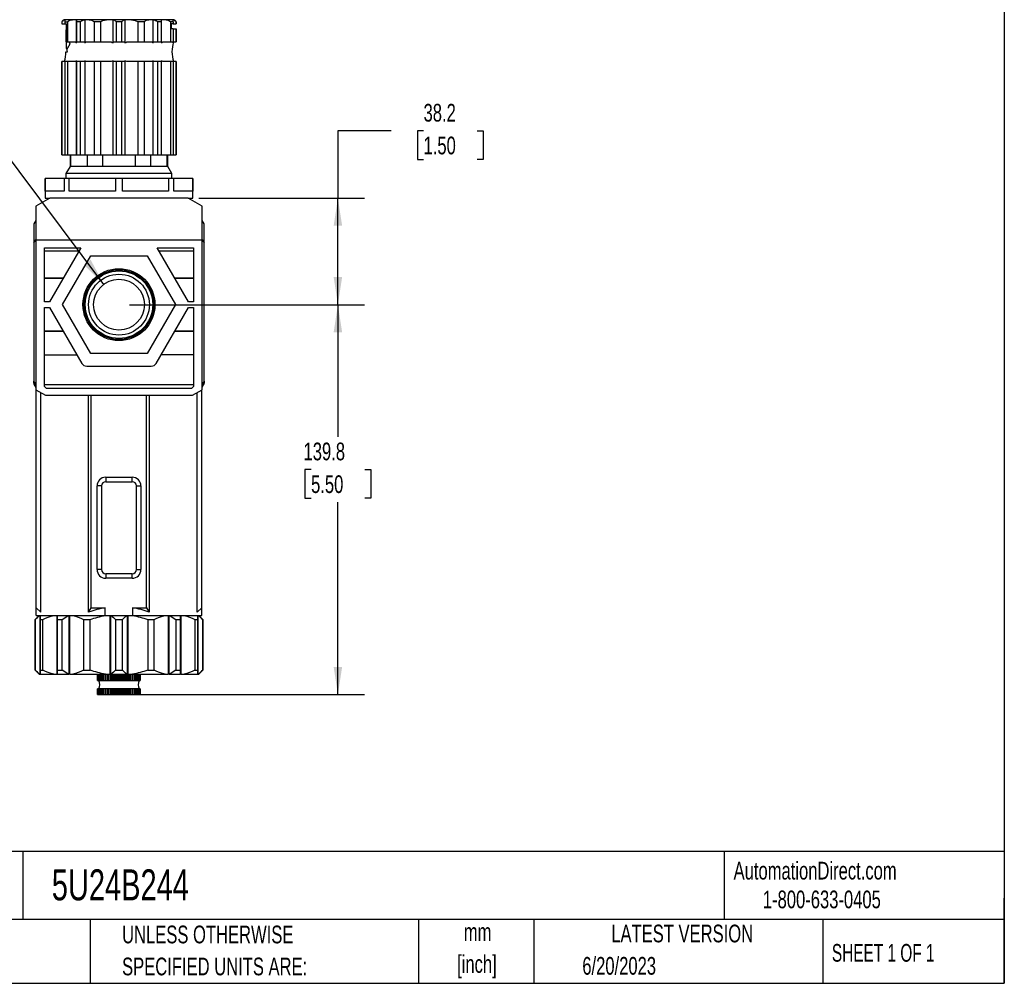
# Model space of a CAD drawing. Header units: millimetres. Extents: x 19 to 819, y 19 to 629.
# Tile 5 of 7: x 466 to 819, y 19 to 365. Entities that reach past the tile are written whole.
import ezdxf

# ---------------------------------------------------------------- set-up
doc = ezdxf.new("R2010")
doc.units = ezdxf.units.MM
doc.header["$LTSCALE"] = 3
doc.layers.add('DIMENSIONS', color=140, linetype='Continuous', lineweight=25)
doc.layers.add('TEXT', color=140, linetype='Continuous', lineweight=25)
doc.styles.add('SLDTEXTSTYLE0', font='TXT', dxfattribs={"width": 0.7})
doc.styles.add('SLDTEXTSTYLE1', font='TXT', dxfattribs={"width": 0.65})
doc.dimstyles.new('SLDDIMSTYLE0', dxfattribs={"dimtxt": 6.474023, "dimasz": 9.906, "dimexe": 0, "dimexo": 0.0625, "dimgap": 1.618506, "dimtad": 0, "dimtih": 1, "dimtoh": 1, "dimrnd": 1e-09, "dimzin": 12, "dimdsep": 46, "dimtxsty": 'SLDTEXTSTYLE0', "dimsah": 1, "dimcen": 0.09, "dimadec": 0, "dimazin": 3, "dimtfac": 1, "dimtofl": 0, "dimtmove": 0, "dimatfit": 3, "dimfxl": 0, "dimfrac": 2, "dimtolj": 1, "dimtzin": 12, "dimarcsym": 0})
doc.dimstyles.new('SLDDIMSTYLE2', dxfattribs={"dimtxt": 6.474023, "dimasz": 9.906, "dimexe": 0, "dimexo": 0.0625, "dimgap": 1.618506, "dimtad": 0, "dimtih": 1, "dimtoh": 1, "dimrnd": 1e-09, "dimzin": 12, "dimdsep": 46, "dimtxsty": 'SLDTEXTSTYLE0', "dimsah": 1, "dimcen": 0, "dimadec": 0, "dimazin": 3, "dimtfac": 1, "dimtofl": 0, "dimtmove": 0, "dimatfit": 3, "dimfxl": 0, "dimfrac": 2, "dimtolj": 1, "dimtzin": 12, "dimarcsym": 0})

# ---------------------------------------------------------------- blocks, each defined once
blk = doc.blocks.new('SW_NOTE_0')
at = {"layer": 'TEXT', "color": 0, "char_height": 6.35, "attachment_point": 2, "style": 'SLDTEXTSTYLE0'}
for s, insert in [('mm', (8.53, 8.19)), ('[inch]', (8.28, -3.28))]:
    blk.add_mtext(s, dxfattribs=dict(at, insert=insert))
blk = doc.blocks.new('SW_NOTE_0_1')
at = {"layer": 'TEXT', "color": 0, "char_height": 6.35, "attachment_point": 1, "style": 'SLDTEXTSTYLE0'}
for s, insert in [('UNLESS OTHERWISE', (0, 8.19)), ('SPECIFIED UNITS ARE:', (0, -3.28))]:
    blk.add_mtext(s, dxfattribs=dict(at, insert=insert))
blk = doc.blocks.new('_D_8')
at = {"layer": 'DIMENSIONS'}
for p, q in [((442.59, 341.42), (425.92, 341.42)), ((496.25, 269.72), (442.59, 341.42))]:
    blk.add_line(p, q, dxfattribs=at)
blk.add_solid([(496.25, 269.72), (491.54, 278.57), (489.1, 276.74)], dxfattribs=at)
at = {"layer": 'DIMENSIONS', "char_height": 6.35, "attachment_point": 1, "style": 'SLDTEXTSTYLE0'}
for s, insert in [('1/2" NPT PORT', (357.17, 349.6)), ('BOTH ENDS', (363.65, 339.31))]:
    blk.add_mtext(s, dxfattribs=dict(at, insert=insert))
blk = doc.blocks.new('_D_9')
at = {"layer": 'DIMENSIONS'}
for p, q in [((599.26, 324.8), (580.21, 324.8)), ((580.21, 324.8), (580.21, 300.63)), ((610.92, 324.8), (608.75, 324.8)), ((608.75, 324.8), (608.75, 314.51)), ((630.16, 324.8), (632.33, 324.8)), ((632.33, 324.8), (632.33, 314.51)), ((608.75, 314.51), (610.92, 314.51)), ((632.33, 314.51), (630.16, 314.51)), ((530.32, 300.63), (589.73, 300.63)), ((580.21, 262.43), (580.21, 300.63)), ((505.52, 262.43), (589.73, 262.43))]:
    blk.add_line(p, q, dxfattribs=at)
for points in [[(580.21, 300.63), (578.68, 290.73), (581.73, 290.73)], [(580.21, 262.43), (581.73, 272.34), (578.68, 272.34)]]:
    blk.add_solid(points, dxfattribs=at)
at = {"layer": 'DIMENSIONS', "char_height": 6.35, "attachment_point": 1, "style": 'SLDTEXTSTYLE0'}
for s, insert in [('38.2', (610.92, 334.44)), ('1.50', (610.92, 322.7))]:
    blk.add_mtext(s, dxfattribs=dict(at, insert=insert))
blk = doc.blocks.new('_D_10')
at = {"layer": 'DIMENSIONS'}
for p, q in [((505.52, 262.43), (589.73, 262.43)), ((580.21, 262.43), (580.21, 215.07)), ((570.59, 203.33), (568.41, 203.33)), ((568.41, 203.33), (568.41, 193.04)), ((589.83, 203.33), (592, 203.33)), ((592, 203.33), (592, 193.04)), ((568.41, 193.04), (570.59, 193.04)), ((580.21, 122.63), (580.21, 191.59)), ((592, 193.04), (589.83, 193.04)), ((507.49, 122.63), (589.73, 122.63))]:
    blk.add_line(p, q, dxfattribs=at)
for points in [[(580.21, 262.43), (578.68, 252.53), (581.73, 252.53)], [(580.21, 122.63), (581.73, 132.54), (578.68, 132.54)]]:
    blk.add_solid(points, dxfattribs=at)
at = {"layer": 'DIMENSIONS', "char_height": 6.35, "attachment_point": 1, "style": 'SLDTEXTSTYLE0'}
for s, insert in [('139.8', (567.89, 212.97)), ('5.50', (570.59, 201.23))]:
    blk.add_mtext(s, dxfattribs=dict(at, insert=insert))

msp = doc.modelspace()

# ---------------------------------------------------------------- linework, layer by layer
for p, q in [((481.206, 363.835), (481.206, 363.134)), ((481.232, 363.835), (481.232, 363.134)), ((482.333, 364.62), (482.333, 363.134)), ((482.338, 363.835), (482.338, 363.134)), ((483.281, 363.837), (483.281, 356.634)), ((486.536, 356.376), (486.536, 364.621)), ((486.538, 363.835), (486.538, 356.634)), ((487.955, 356.634), (487.955, 363.835)), ((489.51, 364.62), (489.51, 356.377)), ((492.764, 363.835), (492.764, 356.634)), ((495.036, 363.836), (495.036, 356.634)), ((499.636, 356.377), (499.636, 364.62)), ((500.738, 363.834), (500.738, 356.634)), ((502.738, 356.634), (502.738, 363.834)), ((503.836, 364.62), (503.836, 356.378)), ((508.432, 363.834), (508.432, 356.634)), ((510.701, 363.835), (510.701, 356.634)), ((513.949, 356.378), (513.949, 364.62)), ((515.505, 363.834), (515.505, 356.634)), ((516.917, 356.634), (516.917, 363.834)), ((520.158, 363.833), (520.158, 356.634)), ((521.093, 363.835), (521.093, 363.134)), ((522.182, 363.833), (522.182, 363.134)), ((522.206, 363.134), (522.206, 363.833)), ((481.206, 363.134), (481.232, 363.134)), ((481.232, 363.134), (482.333, 363.134)), ((482.333, 363.134), (482.338, 363.134)), ((482.338, 363.134), (482.896, 363.134)), ((482.806, 356.646), (482.806, 360.634)), ((482.896, 356.634), (482.896, 363.134)), ((482.896, 363.134), (482.896, 361.258)), ((521.093, 363.134), (520.581, 363.134)), ((520.581, 361.334), (520.581, 363.134)), ((521.093, 361.334), (520.581, 361.334)), ((521.093, 363.134), (522.182, 363.134)), ((521.093, 361.334), (521.093, 356.634)), ((521.093, 361.334), (522.182, 361.334)), ((522.206, 363.134), (522.182, 363.134)), ((522.182, 361.334), (522.182, 356.634)), ((522.206, 361.334), (522.182, 361.334)), ((522.206, 356.634), (522.206, 361.334)), ((482.806, 356.646), (482.806, 354.334)), ((482.896, 356.646), (482.806, 356.646)), ((482.896, 356.634), (483.281, 356.634)), ((483.281, 356.634), (486.063, 356.634)), ((486.537, 356.634), (486.538, 356.634)), ((486.538, 356.634), (487.955, 356.634)), ((487.955, 356.634), (489.378, 356.634)), ((489.981, 356.634), (492.764, 356.634)), ((492.764, 356.634), (495.036, 356.634)), ((495.036, 356.634), (498.968, 356.634)), ((499.729, 356.634), (500.738, 356.634)), ((500.738, 356.634), (502.738, 356.634)), ((502.738, 356.634), (503.743, 356.634)), ((504.499, 356.634), (508.432, 356.634)), ((508.432, 356.634), (510.701, 356.634)), ((510.701, 356.634), (513.479, 356.634)), ((514.08, 356.634), (515.505, 356.634)), ((515.505, 356.634), (516.917, 356.634)), ((517.38, 356.634), (520.158, 356.634)), ((520.158, 356.634), (521.093, 356.634)), ((521.174, 356.634), (522.182, 356.634)), ((522.182, 356.634), (522.206, 356.634)), ((482.706, 353.134), (483.199, 353.134)), ((482.806, 354.334), (483.301, 354.334)), ((481.206, 349.634), (481.206, 316.134)), ((481.232, 349.634), (481.206, 349.634)), ((481.232, 316.134), (481.232, 349.634)), ((482.239, 349.634), (481.232, 349.634)), ((482.333, 349.892), (482.333, 316.134)), ((482.338, 349.634), (482.334, 349.634)), ((482.338, 349.634), (482.338, 316.134)), ((483.281, 349.634), (482.338, 349.634)), ((483.281, 349.634), (483.281, 316.134)), ((486.063, 349.634), (483.281, 349.634)), ((486.536, 316.134), (486.536, 349.893)), ((486.538, 349.634), (486.537, 349.634)), ((486.538, 349.634), (486.538, 316.134)), ((487.955, 349.634), (486.538, 349.634)), ((487.955, 316.134), (487.955, 349.634)), ((489.378, 349.634), (487.955, 349.634)), ((489.51, 349.892), (489.51, 316.134)), ((492.764, 349.634), (489.981, 349.634)), ((492.764, 349.634), (492.764, 316.134)), ((495.036, 349.634), (492.764, 349.634)), ((495.036, 349.634), (495.036, 316.134)), ((498.968, 349.634), (495.036, 349.634)), ((499.636, 316.134), (499.636, 349.892)), ((500.738, 349.634), (499.729, 349.634)), ((500.738, 349.634), (500.738, 316.134)), ((502.738, 349.634), (500.738, 349.634)), ((502.738, 316.134), (502.738, 349.634)), ((503.743, 349.634), (502.738, 349.634)), ((503.836, 349.891), (503.836, 316.134)), ((508.432, 349.634), (504.499, 349.634)), ((508.432, 349.634), (508.432, 316.134)), ((510.701, 349.634), (508.432, 349.634)), ((510.701, 349.634), (510.701, 316.134)), ((513.479, 349.634), (510.701, 349.634)), ((513.949, 316.134), (513.949, 349.891)), ((515.505, 349.634), (514.08, 349.634)), ((515.505, 349.634), (515.505, 316.134)), ((516.917, 349.634), (515.505, 349.634)), ((516.917, 316.134), (516.917, 349.634)), ((520.158, 349.634), (517.38, 349.634)), ((520.158, 349.634), (520.158, 316.134)), ((521.093, 349.634), (520.158, 349.634)), ((521.093, 349.634), (521.093, 316.134)), ((522.182, 349.634), (521.174, 349.634)), ((522.182, 349.634), (522.182, 316.134)), ((522.206, 349.634), (522.182, 349.634)), ((522.206, 316.134), (522.206, 349.634)), ((481.206, 316.134), (481.232, 316.134)), ((481.232, 316.134), (482.333, 316.134)), ((482.333, 316.134), (482.338, 316.134)), ((482.338, 316.134), (483.281, 316.134)), ((483.281, 316.134), (486.536, 316.134)), ((484.206, 316.134), (484.206, 312.034)), ((484.501, 312.034), (484.501, 316.134)), ((486.536, 316.134), (486.538, 316.134)), ((486.538, 316.134), (487.955, 316.134)), ((487.955, 316.134), (489.51, 316.134)), ((489.51, 316.134), (492.764, 316.134)), ((490.332, 316.134), (490.332, 312.034)), ((492.764, 316.134), (495.036, 316.134)), ((495.036, 316.134), (499.636, 316.134)), ((495.875, 312.034), (495.875, 316.134)), ((499.636, 316.134), (500.738, 316.134)), ((500.738, 316.134), (502.738, 316.134)), ((502.738, 316.134), (503.836, 316.134)), ((503.836, 316.134), (508.432, 316.134)), ((507.537, 316.134), (507.537, 312.034)), ((508.432, 316.134), (510.701, 316.134)), ((510.701, 316.134), (513.949, 316.134)), ((513.08, 312.034), (513.08, 316.134)), ((513.949, 316.134), (515.505, 316.134)), ((515.505, 316.134), (516.917, 316.134)), ((516.917, 316.134), (520.158, 316.134)), ((518.911, 316.134), (518.911, 312.034)), ((519.206, 312.034), (519.206, 316.134)), ((520.158, 316.134), (521.093, 316.134)), ((521.093, 316.134), (522.182, 316.134)), ((522.182, 316.134), (522.206, 316.134)), ((484.206, 312.034), (482.706, 309.436)), ((484.501, 312.034), (484.206, 312.034)), ((490.332, 312.034), (484.501, 312.034)), ((495.875, 312.034), (490.332, 312.034)), ((507.537, 312.034), (495.875, 312.034)), ((513.08, 312.034), (507.537, 312.034)), ((518.911, 312.034), (513.08, 312.034)), ((519.206, 312.034), (518.911, 312.034)), ((520.706, 309.436), (519.206, 312.034)), ((475.206, 307.634), (475.206, 300.634)), ((475.237, 307.634), (475.206, 307.634)), ((475.237, 303.134), (475.237, 307.634)), ((482.083, 307.634), (475.237, 307.634)), ((482.083, 307.634), (482.083, 303.134)), ((483.896, 307.634), (482.083, 307.634)), ((482.706, 309.436), (482.706, 307.634)), ((501.706, 309.436), (482.706, 309.436)), ((483.896, 303.134), (483.896, 307.634)), ((500.424, 307.634), (483.896, 307.634)), ((500.424, 307.634), (500.424, 303.134)), ((502.988, 307.634), (500.424, 307.634)), ((520.706, 309.436), (501.706, 309.436)), ((502.988, 303.134), (502.988, 307.634)), ((519.516, 307.634), (502.988, 307.634)), ((519.516, 307.634), (519.516, 303.134)), ((521.329, 307.634), (519.516, 307.634)), ((520.706, 307.634), (520.706, 309.436)), ((521.329, 303.134), (521.329, 307.634)), ((528.175, 307.634), (521.329, 307.634)), ((528.175, 307.634), (528.175, 303.134)), ((528.206, 307.634), (528.175, 307.634)), ((528.206, 300.634), (528.206, 307.634)), ((476.906, 300.634), (471.906, 297.747)), ((475.206, 300.634), (476.906, 300.634)), ((482.083, 303.134), (475.237, 303.134)), ((526.506, 300.634), (476.906, 300.634)), ((500.424, 303.134), (483.896, 303.134)), ((519.516, 303.134), (502.988, 303.134)), ((528.175, 303.134), (521.329, 303.134)), ((526.506, 300.634), (528.206, 300.634)), ((531.506, 297.747), (526.506, 300.634)), ((471.906, 297.747), (471.906, 285.634)), ((531.506, 285.634), (531.506, 297.747)), ((471.906, 292.595), (471.206, 291.383)), ((471.206, 291.383), (471.206, 284.596)), ((532.206, 291.383), (531.506, 292.595)), ((532.206, 284.596), (532.206, 291.383)), ((471.206, 284.596), (471.906, 285.634)), ((471.206, 284.596), (471.206, 234.974)), ((471.906, 285.634), (471.906, 233.975)), ((471.906, 285.634), (531.506, 285.634)), ((475.006, 263.434), (475.006, 282.834)), ((475.006, 282.834), (488.023, 282.834)), ((488.023, 282.834), (476.822, 263.434)), ((515.389, 282.834), (528.406, 282.834)), ((526.59, 263.434), (515.389, 282.834)), ((528.406, 282.834), (528.406, 263.434)), ((531.506, 233.975), (531.506, 285.634)), ((531.506, 285.634), (532.206, 284.596)), ((532.206, 234.974), (532.206, 284.596)), ((487.344, 281.658), (475.006, 281.658)), ((481.441, 262.434), (491.573, 279.984)), ((491.573, 279.984), (511.838, 279.984)), ((511.838, 279.984), (521.971, 262.434)), ((528.406, 281.658), (516.068, 281.658)), ((475.006, 272.01), (481.773, 272.01)), ((475.006, 271.984), (481.758, 271.984)), ((521.638, 272.01), (528.406, 272.01)), ((521.653, 271.984), (528.406, 271.984)), ((476.822, 263.434), (475.006, 263.434)), ((475.006, 261.434), (476.822, 261.434)), ((475.006, 233.041), (475.006, 261.434)), ((476.822, 261.434), (488.398, 241.384)), ((491.573, 244.884), (481.441, 262.434)), ((521.971, 262.434), (511.838, 244.884)), ((515.014, 241.384), (526.59, 261.434)), ((528.406, 263.434), (526.59, 263.434)), ((526.59, 261.434), (528.406, 261.434)), ((528.406, 261.434), (528.406, 233.041)), ((481.758, 252.884), (475.006, 252.884)), ((481.773, 252.858), (475.006, 252.858)), ((528.406, 252.858), (521.638, 252.858)), ((528.406, 252.884), (521.653, 252.884)), ((475.006, 244.385), (486.666, 244.385)), ((511.838, 244.884), (491.573, 244.884)), ((528.406, 244.385), (516.746, 244.385)), ((490.13, 240.384), (513.282, 240.384)), ((471.906, 233.975), (471.206, 234.974)), ((471.206, 234.234), (471.206, 234.974)), ((471.206, 234.234), (471.206, 234.008)), ((471.724, 234.234), (471.206, 234.234)), ((471.233, 233.908), (471.906, 232.742)), ((471.906, 233.975), (471.906, 231.934)), ((475.006, 233.784), (528.406, 233.784)), ((475.006, 233.041), (475.713, 232.334)), ((527.699, 232.334), (528.406, 233.041)), ((532.206, 234.974), (531.506, 233.975)), ((531.506, 231.934), (531.506, 233.975)), ((531.506, 232.742), (532.179, 233.908)), ((531.688, 234.234), (532.206, 234.234)), ((532.206, 234.974), (532.206, 234.234)), ((532.206, 234.008), (532.206, 234.234)), ((471.906, 231.934), (475.37, 229.934)), ((472.006, 153.734), (472.006, 231.877)), ((473.636, 152.105), (473.636, 230.936)), ((475.37, 229.934), (528.042, 229.934)), ((527.699, 232.334), (475.713, 232.334)), ((490.84, 152.105), (490.84, 229.934)), ((491.781, 153.734), (491.781, 229.934)), ((511.631, 153.734), (511.631, 229.934)), ((512.572, 229.934), (512.572, 152.105)), ((528.042, 229.934), (531.506, 231.934)), ((529.776, 152.105), (529.776, 230.936)), ((531.406, 153.734), (531.406, 231.877)), ((496.956, 200.554), (506.456, 200.554)), ((496.956, 200.554), (496.956, 198.934)), ((496.956, 198.934), (506.456, 198.934)), ((506.456, 198.934), (506.456, 200.554)), ((493.836, 167.434), (493.836, 197.434)), ((495.456, 197.434), (493.836, 197.434)), ((495.456, 197.434), (495.456, 167.434)), ((507.956, 197.434), (509.576, 197.434)), ((507.956, 167.434), (507.956, 197.434)), ((509.576, 197.434), (509.576, 167.434)), ((495.456, 167.434), (493.836, 167.434)), ((506.456, 165.934), (496.956, 165.934)), ((496.956, 165.934), (496.956, 164.314)), ((506.456, 164.314), (506.456, 165.934)), ((507.956, 167.434), (509.576, 167.434)), ((506.456, 164.314), (496.956, 164.314)), ((472.006, 150.934), (472.006, 153.734)), ((472.006, 153.734), (473.636, 152.105)), ((490.84, 152.105), (491.781, 153.734)), ((491.781, 153.734), (496.815, 153.734)), ((496.815, 150.934), (496.815, 153.734)), ((506.597, 153.734), (511.631, 153.734)), ((506.597, 153.734), (506.597, 150.934)), ((511.631, 153.734), (512.572, 152.105)), ((529.776, 152.105), (531.406, 153.734)), ((531.406, 150.934), (531.406, 153.734)), ((473.07, 150.934), (471.656, 149.52)), ((471.656, 149.52), (471.656, 131.348)), ((471.656, 149.52), (471.682, 149.52)), ((471.682, 131.348), (471.682, 149.52)), ((472.006, 150.934), (496.815, 150.934)), ((473.335, 150.934), (473.335, 129.934)), ((473.482, 149.52), (474.454, 149.52)), ((473.482, 149.52), (473.482, 131.348)), ((474.454, 131.348), (474.454, 149.52)), ((479.445, 150.934), (479.445, 129.934)), ((479.592, 149.52), (481.36, 149.52)), ((479.592, 149.52), (479.592, 131.348)), ((481.36, 131.348), (481.36, 149.52)), ((483.698, 150.934), (483.698, 129.934)), ((484.052, 129.934), (484.052, 150.934)), ((489.043, 149.52), (491.39, 149.52)), ((489.043, 149.52), (489.043, 131.348)), ((491.39, 131.348), (491.39, 149.52)), ((496.815, 150.934), (506.597, 150.934)), ((498.448, 150.934), (498.448, 129.934)), ((498.803, 129.934), (498.803, 150.934)), ((500.456, 149.52), (500.456, 131.348)), ((500.456, 149.52), (502.956, 149.52)), ((502.956, 131.348), (502.956, 149.52)), ((504.609, 150.934), (504.609, 129.934)), ((504.963, 129.934), (504.963, 150.934)), ((506.597, 150.934), (531.406, 150.934)), ((512.021, 149.52), (514.369, 149.52)), ((512.021, 149.52), (512.021, 131.348)), ((514.369, 131.348), (514.369, 149.52)), ((519.36, 150.934), (519.36, 129.934)), ((519.714, 129.934), (519.714, 150.934)), ((522.052, 149.52), (523.82, 149.52)), ((522.052, 149.52), (522.052, 131.348)), ((523.82, 131.348), (523.82, 149.52)), ((523.967, 129.934), (523.967, 150.934)), ((528.957, 149.52), (528.957, 131.348)), ((528.957, 149.52), (529.93, 149.52)), ((529.93, 131.348), (529.93, 149.52)), ((530.077, 129.934), (530.077, 150.934)), ((531.756, 149.52), (530.342, 150.934)), ((531.73, 149.52), (531.73, 131.348)), ((531.73, 149.52), (531.756, 149.52)), ((531.756, 131.348), (531.756, 149.52)), ((471.656, 131.348), (473.07, 129.934)), ((471.656, 131.348), (471.682, 131.348)), ((473.482, 131.348), (474.454, 131.348)), ((479.592, 131.348), (481.36, 131.348)), ((489.043, 131.348), (491.39, 131.348)), ((500.456, 131.348), (502.956, 131.348)), ((512.021, 131.348), (514.369, 131.348)), ((522.052, 131.348), (523.82, 131.348)), ((528.957, 131.348), (529.93, 131.348)), ((530.342, 129.934), (531.756, 131.348)), ((531.73, 131.348), (531.756, 131.348)), ((473.07, 129.934), (473.205, 129.934)), ((473.205, 129.934), (473.335, 129.934)), ((473.482, 129.934), (473.335, 129.934)), ((473.482, 129.934), (478.327, 129.934)), ((478.327, 129.934), (479.445, 129.934)), ((479.592, 129.934), (479.445, 129.934)), ((479.592, 129.934), (483.513, 129.934)), ((483.513, 129.934), (483.698, 129.934)), ((484.052, 129.934), (483.698, 129.934)), ((484.052, 129.934), (485.17, 129.934)), ((485.17, 129.934), (496.867, 129.934)), ((494.066, 127.634), (494.066, 129.934)), ((494.066, 127.634), (494.067, 127.634)), ((494.067, 127.634), (494.067, 129.934)), ((494.067, 127.634), (494.148, 127.634)), ((494.148, 127.634), (494.148, 129.934)), ((494.148, 127.634), (494.152, 127.634)), ((494.152, 127.634), (494.152, 129.934)), ((494.152, 127.634), (494.314, 127.634)), ((494.314, 127.634), (494.314, 129.934)), ((494.314, 127.634), (494.319, 127.634)), ((494.319, 127.634), (494.319, 129.934)), ((494.319, 127.634), (494.56, 127.634)), ((494.56, 127.634), (494.56, 129.934)), ((494.56, 127.634), (494.568, 127.634)), ((494.568, 127.634), (494.568, 129.934)), ((494.568, 127.634), (494.885, 127.634)), ((494.885, 127.634), (494.885, 129.934)), ((494.885, 127.634), (494.894, 127.634)), ((494.894, 127.634), (494.894, 129.934)), ((494.894, 127.634), (495.284, 127.634)), ((495.284, 127.634), (495.284, 129.934)), ((495.284, 127.634), (495.296, 127.634)), ((495.296, 127.634), (495.296, 129.934)), ((495.296, 127.634), (495.754, 127.634)), ((495.754, 127.634), (495.754, 129.934)), ((495.754, 127.634), (495.767, 127.634)), ((495.767, 127.634), (495.767, 129.934)), ((495.767, 127.634), (496.289, 127.634)), ((496.289, 127.634), (496.289, 129.934)), ((496.289, 127.634), (496.304, 127.634)), ((496.304, 127.634), (496.304, 129.934)), ((496.304, 127.634), (496.855, 127.634)), ((496.855, 127.634), (496.855, 129.934)), ((496.855, 127.634), (496.884, 127.634)), ((496.867, 129.934), (498.448, 129.934)), ((496.884, 127.634), (496.884, 129.934)), ((496.884, 127.634), (496.9, 127.634)), ((496.9, 127.634), (496.9, 129.934)), ((496.9, 127.634), (497.444, 127.634)), ((497.444, 127.634), (497.444, 129.934)), ((497.444, 127.634), (497.531, 127.634)), ((497.531, 127.634), (497.531, 129.934)), ((497.531, 127.634), (497.548, 127.634)), ((497.548, 127.634), (497.548, 129.934)), ((497.548, 127.634), (498.081, 127.634)), ((498.081, 127.634), (498.081, 129.934)), ((498.081, 127.634), (498.224, 127.634)), ((498.224, 127.634), (498.224, 129.934)), ((498.224, 127.634), (498.242, 127.634)), ((498.242, 127.634), (498.242, 129.934)), ((498.242, 127.634), (498.757, 127.634)), ((498.803, 129.934), (498.448, 129.934)), ((498.757, 127.634), (498.757, 129.934)), ((498.757, 127.634), (498.955, 127.634)), ((498.803, 129.934), (498.933, 129.934)), ((498.933, 129.934), (504.479, 129.934)), ((498.955, 127.634), (498.955, 129.934)), ((498.955, 127.634), (498.974, 127.634)), ((498.974, 127.634), (498.974, 129.934)), ((498.974, 127.634), (499.466, 127.634)), ((499.466, 127.634), (499.466, 129.934)), ((499.466, 127.634), (499.716, 127.634)), ((499.716, 127.634), (499.716, 129.934)), ((499.716, 127.634), (499.736, 127.634)), ((499.736, 127.634), (499.736, 129.934)), ((499.736, 127.634), (500.199, 127.634)), ((500.199, 127.634), (500.199, 129.934)), ((500.199, 127.634), (500.499, 127.634)), ((500.499, 127.634), (500.499, 129.934)), ((500.499, 127.634), (500.519, 127.634)), ((500.519, 127.634), (500.519, 129.934)), ((500.519, 127.634), (500.948, 127.634)), ((500.948, 127.634), (500.948, 129.934)), ((500.948, 127.634), (501.295, 127.634)), ((501.295, 127.634), (501.295, 129.934)), ((501.295, 127.634), (501.316, 127.634)), ((501.316, 127.634), (501.316, 129.934)), ((501.316, 127.634), (501.706, 127.634)), ((501.706, 127.634), (501.706, 129.934)), ((501.706, 127.634), (502.096, 127.634)), ((502.096, 127.634), (502.096, 129.934)), ((502.096, 127.634), (502.117, 127.634)), ((502.117, 127.634), (502.117, 129.934)), ((502.117, 127.634), (502.464, 127.634)), ((502.464, 127.634), (502.464, 129.934)), ((502.464, 127.634), (502.892, 127.634)), ((502.892, 127.634), (502.892, 129.934)), ((502.892, 127.634), (502.913, 127.634)), ((502.913, 127.634), (502.913, 129.934)), ((502.913, 127.634), (503.213, 127.634)), ((503.213, 127.634), (503.213, 129.934)), ((503.213, 127.634), (503.676, 127.634)), ((503.676, 127.634), (503.676, 129.934)), ((503.676, 127.634), (503.696, 127.634)), ((503.696, 127.634), (503.696, 129.934)), ((503.696, 127.634), (503.946, 127.634)), ((503.946, 127.634), (503.946, 129.934)), ((503.946, 127.634), (504.438, 127.634)), ((504.438, 127.634), (504.438, 129.934)), ((504.438, 127.634), (504.457, 127.634)), ((504.457, 127.634), (504.457, 129.934)), ((504.457, 127.634), (504.655, 127.634)), ((504.479, 129.934), (504.609, 129.934)), ((504.963, 129.934), (504.609, 129.934)), ((504.655, 127.634), (504.655, 129.934)), ((504.655, 127.634), (505.17, 127.634)), ((504.963, 129.934), (506.545, 129.934)), ((505.17, 127.634), (505.17, 129.934)), ((505.17, 127.634), (505.188, 127.634)), ((505.188, 127.634), (505.188, 129.934)), ((505.188, 127.634), (505.331, 127.634)), ((505.331, 127.634), (505.331, 129.934)), ((505.331, 127.634), (505.864, 127.634)), ((505.864, 127.634), (505.864, 129.934)), ((505.864, 127.634), (505.881, 127.634)), ((505.881, 127.634), (505.881, 129.934)), ((505.881, 127.634), (505.967, 127.634)), ((505.967, 127.634), (505.967, 129.934)), ((505.967, 127.634), (506.512, 127.634)), ((506.512, 127.634), (506.512, 129.934)), ((506.512, 127.634), (506.528, 127.634)), ((506.528, 127.634), (506.528, 129.934)), ((506.528, 127.634), (506.557, 127.634)), ((506.545, 129.934), (518.242, 129.934)), ((506.557, 127.634), (506.557, 129.934)), ((506.557, 127.634), (507.108, 127.634)), ((507.108, 127.634), (507.108, 129.934)), ((507.108, 127.634), (507.123, 127.634)), ((507.123, 127.634), (507.123, 129.934)), ((507.123, 127.634), (507.645, 127.634)), ((507.645, 127.634), (507.645, 129.934)), ((507.645, 127.634), (507.658, 127.634)), ((507.658, 127.634), (507.658, 129.934)), ((507.658, 127.634), (508.116, 127.634)), ((508.116, 127.634), (508.116, 129.934)), ((508.116, 127.634), (508.127, 127.634)), ((508.127, 127.634), (508.127, 129.934)), ((508.127, 127.634), (508.517, 127.634)), ((508.517, 127.634), (508.517, 129.934)), ((508.517, 127.634), (508.527, 127.634)), ((508.527, 127.634), (508.527, 129.934)), ((508.527, 127.634), (508.844, 127.634)), ((508.844, 127.634), (508.844, 129.934)), ((508.844, 127.634), (508.851, 127.634)), ((508.851, 127.634), (508.851, 129.934)), ((508.851, 127.634), (509.093, 127.634)), ((509.093, 127.634), (509.093, 129.934)), ((509.093, 127.634), (509.098, 127.634)), ((509.098, 127.634), (509.098, 129.934)), ((509.098, 127.634), (509.26, 127.634)), ((509.26, 127.634), (509.26, 129.934)), ((509.26, 127.634), (509.263, 127.634)), ((509.263, 127.634), (509.263, 129.934)), ((509.263, 127.634), (509.345, 127.634)), ((509.345, 129.934), (509.345, 127.634)), ((509.345, 127.634), (509.346, 127.634)), ((509.346, 129.934), (509.346, 127.634)), ((518.242, 129.934), (519.36, 129.934)), ((519.714, 129.934), (519.36, 129.934)), ((519.714, 129.934), (519.899, 129.934)), ((519.899, 129.934), (523.82, 129.934)), ((523.967, 129.934), (523.82, 129.934)), ((523.967, 129.934), (525.085, 129.934)), ((525.085, 129.934), (529.93, 129.934)), ((530.077, 129.934), (529.93, 129.934)), ((530.077, 129.934), (530.207, 129.934)), ((530.207, 129.934), (530.342, 129.934)), ((494.066, 122.634), (494.066, 124.634)), ((494.067, 124.634), (494.066, 124.634)), ((494.067, 122.634), (494.067, 124.634)), ((494.148, 124.634), (494.067, 124.634)), ((494.148, 122.634), (494.148, 124.634)), ((494.152, 124.634), (494.148, 124.634)), ((494.152, 122.634), (494.152, 124.634)), ((494.314, 124.634), (494.152, 124.634)), ((494.314, 122.634), (494.314, 124.634)), ((494.319, 124.634), (494.314, 124.634)), ((494.319, 122.634), (494.319, 124.634)), ((494.56, 124.634), (494.319, 124.634)), ((494.56, 122.634), (494.56, 124.634)), ((494.568, 124.634), (494.56, 124.634)), ((494.568, 122.634), (494.568, 124.634)), ((494.885, 124.634), (494.568, 124.634)), ((494.885, 122.634), (494.885, 124.634)), ((494.894, 124.634), (494.885, 124.634)), ((494.894, 122.634), (494.894, 124.634)), ((495.284, 124.634), (494.894, 124.634)), ((495.284, 122.634), (495.284, 124.634)), ((495.296, 124.634), (495.284, 124.634)), ((495.296, 122.634), (495.296, 124.634)), ((495.754, 124.634), (495.296, 124.634)), ((495.754, 122.634), (495.754, 124.634)), ((495.767, 124.634), (495.754, 124.634)), ((495.767, 122.634), (495.767, 124.634)), ((496.289, 124.634), (495.767, 124.634)), ((496.289, 122.634), (496.289, 124.634)), ((496.304, 124.634), (496.289, 124.634)), ((496.304, 122.634), (496.304, 124.634)), ((496.855, 124.634), (496.304, 124.634)), ((496.855, 122.634), (496.855, 124.634)), ((496.884, 124.634), (496.855, 124.634)), ((496.884, 122.634), (496.884, 124.634)), ((496.9, 124.634), (496.884, 124.634)), ((496.9, 122.634), (496.9, 124.634)), ((497.444, 124.634), (496.9, 124.634)), ((497.444, 122.634), (497.444, 124.634)), ((497.531, 124.634), (497.444, 124.634)), ((497.531, 122.634), (497.531, 124.634)), ((497.548, 124.634), (497.531, 124.634)), ((497.548, 122.634), (497.548, 124.634)), ((498.081, 124.634), (497.548, 124.634)), ((498.081, 122.634), (498.081, 124.634)), ((498.224, 124.634), (498.081, 124.634)), ((498.224, 122.634), (498.224, 124.634)), ((498.242, 124.634), (498.224, 124.634)), ((498.242, 122.634), (498.242, 124.634)), ((498.757, 124.634), (498.242, 124.634)), ((498.757, 122.634), (498.757, 124.634)), ((498.955, 124.634), (498.757, 124.634)), ((498.955, 122.634), (498.955, 124.634)), ((498.974, 124.634), (498.955, 124.634)), ((498.974, 122.634), (498.974, 124.634)), ((499.466, 124.634), (498.974, 124.634)), ((499.466, 122.634), (499.466, 124.634)), ((499.716, 124.634), (499.466, 124.634)), ((499.716, 122.634), (499.716, 124.634)), ((499.736, 124.634), (499.716, 124.634)), ((499.736, 122.634), (499.736, 124.634)), ((500.199, 124.634), (499.736, 124.634)), ((500.199, 122.634), (500.199, 124.634)), ((500.499, 124.634), (500.199, 124.634)), ((500.499, 122.634), (500.499, 124.634)), ((500.519, 124.634), (500.499, 124.634)), ((500.519, 122.634), (500.519, 124.634)), ((500.948, 124.634), (500.519, 124.634)), ((500.948, 122.634), (500.948, 124.634)), ((501.295, 124.634), (500.948, 124.634)), ((501.295, 122.634), (501.295, 124.634)), ((501.316, 124.634), (501.295, 124.634)), ((501.316, 122.634), (501.316, 124.634)), ((501.706, 124.634), (501.316, 124.634)), ((501.706, 122.634), (501.706, 124.634)), ((502.096, 124.634), (501.706, 124.634)), ((502.096, 122.634), (502.096, 124.634)), ((502.117, 124.634), (502.096, 124.634)), ((502.117, 124.634), (502.117, 122.634)), ((502.464, 124.634), (502.117, 124.634)), ((502.464, 124.634), (502.464, 122.634)), ((502.892, 124.634), (502.464, 124.634)), ((502.892, 124.634), (502.892, 122.634)), ((502.913, 124.634), (502.892, 124.634)), ((502.913, 124.634), (502.913, 122.634)), ((503.213, 124.634), (502.913, 124.634)), ((503.213, 124.634), (503.213, 122.634)), ((503.676, 124.634), (503.213, 124.634)), ((503.676, 124.634), (503.676, 122.634)), ((503.696, 124.634), (503.676, 124.634)), ((503.696, 124.634), (503.696, 122.634)), ((503.946, 124.634), (503.696, 124.634)), ((503.946, 124.634), (503.946, 122.634)), ((504.438, 124.634), (503.946, 124.634)), ((504.438, 124.634), (504.438, 122.634)), ((504.457, 124.634), (504.438, 124.634)), ((504.457, 124.634), (504.457, 122.634)), ((504.655, 124.634), (504.457, 124.634)), ((504.655, 124.634), (504.655, 122.634)), ((505.17, 124.634), (504.655, 124.634)), ((505.17, 124.634), (505.17, 122.634)), ((505.188, 124.634), (505.17, 124.634)), ((505.188, 124.634), (505.188, 122.634)), ((505.331, 124.634), (505.188, 124.634)), ((505.331, 124.634), (505.331, 122.634)), ((505.864, 124.634), (505.331, 124.634)), ((505.864, 124.634), (505.864, 122.634)), ((505.881, 124.634), (505.864, 124.634)), ((505.881, 124.634), (505.881, 122.634)), ((505.967, 124.634), (505.881, 124.634)), ((505.967, 124.634), (505.967, 122.634)), ((506.512, 124.634), (505.967, 124.634)), ((506.512, 124.634), (506.512, 122.634)), ((506.528, 124.634), (506.512, 124.634)), ((506.528, 124.634), (506.528, 122.634)), ((506.557, 124.634), (506.528, 124.634)), ((506.557, 124.634), (506.557, 122.634)), ((507.108, 124.634), (506.557, 124.634)), ((507.108, 124.634), (507.108, 122.634)), ((507.123, 124.634), (507.108, 124.634)), ((507.123, 124.634), (507.123, 122.634)), ((507.645, 124.634), (507.123, 124.634)), ((507.645, 124.634), (507.645, 122.634)), ((507.658, 124.634), (507.645, 124.634)), ((507.658, 124.634), (507.658, 122.634)), ((508.116, 124.634), (507.658, 124.634)), ((508.116, 124.634), (508.116, 122.634)), ((508.127, 124.634), (508.116, 124.634)), ((508.127, 124.634), (508.127, 122.634)), ((508.517, 124.634), (508.127, 124.634)), ((508.517, 124.634), (508.517, 122.634)), ((508.527, 124.634), (508.517, 124.634)), ((508.527, 124.634), (508.527, 122.634)), ((508.844, 124.634), (508.527, 124.634)), ((508.844, 124.634), (508.844, 122.634)), ((508.851, 124.634), (508.844, 124.634)), ((508.851, 124.634), (508.851, 122.634)), ((509.093, 124.634), (508.851, 124.634)), ((509.093, 124.634), (509.093, 122.634)), ((509.098, 124.634), (509.093, 124.634)), ((509.098, 124.634), (509.098, 122.634)), ((509.26, 124.634), (509.098, 124.634)), ((509.26, 124.634), (509.26, 122.634)), ((509.263, 124.634), (509.26, 124.634)), ((509.263, 124.634), (509.263, 122.634)), ((509.345, 124.634), (509.263, 124.634)), ((509.345, 124.634), (509.345, 122.634)), ((509.346, 124.634), (509.345, 124.634)), ((509.346, 124.634), (509.346, 122.634)), ((494.066, 122.634), (494.067, 122.634)), ((494.067, 122.634), (494.148, 122.634)), ((494.148, 122.634), (494.152, 122.634)), ((494.152, 122.634), (494.314, 122.634)), ((494.314, 122.634), (494.319, 122.634)), ((494.319, 122.634), (494.56, 122.634)), ((494.56, 122.634), (494.568, 122.634)), ((494.568, 122.634), (494.885, 122.634)), ((494.885, 122.634), (494.894, 122.634)), ((494.894, 122.634), (495.284, 122.634)), ((495.284, 122.634), (495.296, 122.634)), ((495.296, 122.634), (495.754, 122.634)), ((495.754, 122.634), (495.767, 122.634)), ((495.767, 122.634), (496.289, 122.634)), ((496.289, 122.634), (496.304, 122.634)), ((496.304, 122.634), (496.855, 122.634)), ((496.855, 122.634), (496.884, 122.634)), ((496.884, 122.634), (496.9, 122.634)), ((496.9, 122.634), (497.444, 122.634)), ((497.444, 122.634), (497.531, 122.634)), ((497.531, 122.634), (497.548, 122.634)), ((497.548, 122.634), (498.081, 122.634)), ((498.081, 122.634), (498.224, 122.634)), ((498.224, 122.634), (498.242, 122.634)), ((498.242, 122.634), (498.757, 122.634)), ((498.757, 122.634), (498.955, 122.634)), ((498.955, 122.634), (498.974, 122.634)), ((498.974, 122.634), (499.466, 122.634)), ((499.466, 122.634), (499.716, 122.634)), ((499.716, 122.634), (499.736, 122.634)), ((499.736, 122.634), (500.199, 122.634)), ((500.199, 122.634), (500.499, 122.634)), ((500.499, 122.634), (500.519, 122.634)), ((500.519, 122.634), (500.948, 122.634)), ((500.948, 122.634), (501.295, 122.634)), ((501.295, 122.634), (501.316, 122.634)), ((501.316, 122.634), (501.706, 122.634)), ((501.706, 122.634), (502.096, 122.634)), ((502.096, 122.634), (502.117, 122.634)), ((502.117, 122.634), (502.464, 122.634)), ((502.464, 122.634), (502.892, 122.634)), ((502.892, 122.634), (502.913, 122.634)), ((502.913, 122.634), (503.213, 122.634)), ((503.213, 122.634), (503.676, 122.634)), ((503.676, 122.634), (503.696, 122.634)), ((503.696, 122.634), (503.946, 122.634)), ((503.946, 122.634), (504.438, 122.634)), ((504.438, 122.634), (504.457, 122.634)), ((504.457, 122.634), (504.655, 122.634)), ((504.655, 122.634), (505.17, 122.634)), ((505.17, 122.634), (505.188, 122.634)), ((505.188, 122.634), (505.331, 122.634)), ((505.331, 122.634), (505.864, 122.634)), ((505.864, 122.634), (505.881, 122.634)), ((505.881, 122.634), (505.967, 122.634)), ((505.967, 122.634), (506.512, 122.634)), ((506.512, 122.634), (506.528, 122.634)), ((506.528, 122.634), (506.557, 122.634)), ((506.557, 122.634), (507.108, 122.634)), ((507.108, 122.634), (507.123, 122.634)), ((507.123, 122.634), (507.645, 122.634)), ((507.645, 122.634), (507.658, 122.634)), ((507.658, 122.634), (508.116, 122.634)), ((508.116, 122.634), (508.127, 122.634)), ((508.127, 122.634), (508.517, 122.634)), ((508.517, 122.634), (508.527, 122.634)), ((508.527, 122.634), (508.844, 122.634)), ((508.844, 122.634), (508.851, 122.634)), ((508.851, 122.634), (509.093, 122.634)), ((509.093, 122.634), (509.098, 122.634)), ((509.098, 122.634), (509.26, 122.634)), ((509.26, 122.634), (509.263, 122.634)), ((509.263, 122.634), (509.345, 122.634)), ((509.345, 122.634), (509.346, 122.634))]:
    msp.add_line(p, q)
at = {"flags": 128}
for points in [[(481.206, 363.835), (481.206, 363.835), (481.208, 363.835), (481.213, 363.835), (481.221, 363.835), (481.232, 363.835)], [(522.206, 363.833), (522.206, 363.833), (522.205, 363.833), (522.203, 363.833), (522.2, 363.833), (522.197, 363.833), (522.193, 363.833), (522.188, 363.833), (522.182, 363.833)], [(482.806, 360.634), (482.833, 360.976), (482.896, 361.258)]]:
    msp.add_lwpolyline(points, dxfattribs=at)
for radius in [12.9, 12.5, 12.1, 10.9, 9.103]:
    msp.add_circle((501.706, 262.434), radius)
for centre, radius, start, end in [((482.406, 363.334), 1.3, 90, 157.33385), ((521.006, 363.334), 1.3, 22.57344, 90), ((531.706, 353.134), 11, 161.447, 198.553), ((471.706, 353.134), 11, 341.447, 0), ((490.13, 242.384), 2, 210, 270), ((513.282, 242.384), 2, 270, 330), ((471.406, 234.008), 0.2, 180, 210), ((532.006, 234.008), 0.2, 330, 0), ((496.956, 197.434), 3.12, 90, 180), ((496.956, 197.434), 1.5, 90, 180), ((506.456, 197.434), 3.12, 0, 90), ((506.456, 197.434), 1.5, 0, 90), ((496.956, 167.434), 3.12, 180, 270), ((496.956, 167.434), 1.5, 180, 270), ((506.456, 167.434), 3.12, 270, 0), ((506.456, 167.434), 1.5, 270, 0), ((501.706, 124.034), 30.1, 99.35118, 111.16122), ((501.706, 124.034), 30.1, 68.83878, 80.64882), ((491.843, 126.134), 3.012, 330.13717, 29.86283), ((511.568, 126.134), 3.012, 150.13717, 209.86283)]:
    msp.add_arc(centre, radius, start, end)
for points, knots in [([(481.232, 363.835), (481.289, 363.965), (481.361, 364.073), (481.529, 364.261), (481.621, 364.337), (481.814, 364.462), (481.916, 364.51), (482.122, 364.582), (482.226, 364.607), (482.333, 364.62)], [0, 0, 0, 0, 0.25, 0.25, 0.5, 0.5, 0.75, 0.75, 1, 1, 1, 1]), ([(482.333, 364.62), (482.333, 364.614), (482.334, 364.604), (482.334, 364.568), (482.335, 364.541), (482.336, 364.453), (482.336, 364.394), (482.337, 364.249), (482.337, 364.192), (482.337, 364.045), (482.337, 363.958), (482.338, 363.835)], [0, 0, 0, 0, 0.25, 0.25, 0.5, 0.5, 0.75, 0.75, 0.875, 0.875, 1, 1, 1, 1]), ([(521.006, 364.634), (520.981, 364.634), (520.929, 364.634), (520.507, 364.634), (519.809, 364.634), (518.803, 364.634), (517.498, 364.634), (515.918, 364.634), (514.1, 364.634), (512.087, 364.634), (509.943, 364.634), (507.722, 364.634), (505.479, 364.634), (503.224, 364.634), (500.947, 364.634), (498.641, 364.634), (496.31, 364.634), (494.008, 364.634), (491.789, 364.634), (489.724, 364.634), (487.859, 364.634), (486.238, 364.634), (484.896, 364.634), (483.847, 364.634), (483.084, 364.634), (482.612, 364.634), (482.395, 364.634), (482.428, 364.634), (482.437, 364.634)], [0, 0, 0, 0, 0.0371437, 0.0753236, 0.1144761, 0.1550804, 0.196117, 0.2374999, 0.2788754, 0.3199119, 0.3605238, 0.3996687, 0.4378505, 0.4749999, 0.5121417, 0.5503235, 0.589476, 0.6300803, 0.6711169, 0.7124998, 0.7538753, 0.7949118, 0.8355237, 0.8746686, 0.9128504, 0.9499998, 0.9871416, 1, 1, 1, 1]), ([(486.536, 364.621), (486.258, 364.614), (485.979, 364.604), (485.423, 364.568), (485.145, 364.541), (484.591, 364.454), (484.315, 364.394), (483.91, 364.25), (483.776, 364.192), (483.517, 364.046), (483.393, 363.959), (483.281, 363.837)], [0, 0, 0, 0, 0.25, 0.25, 0.5, 0.5, 0.75, 0.75, 0.875, 0.875, 1, 1, 1, 1]), ([(486.536, 364.621), (486.537, 364.593), (486.537, 364.526), (486.538, 364.339), (486.538, 364.262), (486.538, 364.075), (486.538, 363.964), (486.538, 363.835)], [0, 0, 0, 0, 0.5, 0.5, 0.75, 0.75, 1, 1, 1, 1]), ([(487.955, 363.835), (488.035, 363.964), (488.138, 364.073), (488.374, 364.261), (488.504, 364.337), (488.776, 364.461), (488.921, 364.51), (489.212, 364.582), (489.36, 364.607), (489.51, 364.62)], [0, 0, 0, 0, 0.25, 0.25, 0.5, 0.5, 0.75, 0.75, 1, 1, 1, 1]), ([(492.764, 363.835), (492.653, 363.958), (492.527, 364.045), (492.267, 364.193), (492.133, 364.25), (491.729, 364.394), (491.454, 364.453), (490.902, 364.541), (490.623, 364.568), (490.067, 364.604), (489.789, 364.614), (489.51, 364.62)], [0, 0, 0, 0, 0.125, 0.125, 0.25, 0.25, 0.5, 0.5, 0.75, 0.75, 1, 1, 1, 1]), ([(499.636, 364.62), (499.242, 364.614), (498.849, 364.604), (498.063, 364.568), (497.67, 364.541), (496.887, 364.454), (496.497, 364.394), (495.925, 364.25), (495.735, 364.192), (495.37, 364.046), (495.194, 363.959), (495.036, 363.836)], [0, 0, 0, 0, 0.25, 0.25, 0.5, 0.5, 0.75, 0.75, 0.875, 0.875, 1, 1, 1, 1]), ([(499.636, 364.62), (499.849, 364.593), (500.054, 364.526), (500.346, 364.339), (500.439, 364.262), (500.606, 364.075), (500.681, 363.964), (500.738, 363.834)], [0, 0, 0, 0, 0.5, 0.5, 0.75, 0.75, 1, 1, 1, 1]), ([(502.738, 363.834), (502.795, 363.964), (502.867, 364.072), (503.034, 364.261), (503.126, 364.337), (503.318, 364.461), (503.42, 364.51), (503.625, 364.582), (503.73, 364.607), (503.836, 364.62)], [0, 0, 0, 0, 0.25, 0.25, 0.5, 0.5, 0.75, 0.75, 1, 1, 1, 1]), ([(508.432, 363.834), (508.275, 363.958), (508.098, 364.045), (507.73, 364.193), (507.54, 364.25), (506.97, 364.394), (506.583, 364.453), (505.802, 364.541), (505.409, 364.567), (504.623, 364.604), (504.23, 364.614), (503.836, 364.62)], [0, 0, 0, 0, 0.125, 0.125, 0.25, 0.25, 0.5, 0.5, 0.75, 0.75, 1, 1, 1, 1]), ([(513.949, 364.62), (513.671, 364.614), (513.393, 364.604), (512.838, 364.568), (512.561, 364.541), (512.008, 364.454), (511.732, 364.394), (511.328, 364.249), (511.194, 364.192), (510.936, 364.045), (510.812, 363.958), (510.701, 363.835)], [0, 0, 0, 0, 0.25, 0.25, 0.5, 0.5, 0.75, 0.75, 0.875, 0.875, 1, 1, 1, 1]), ([(513.949, 364.62), (514.25, 364.593), (514.54, 364.526), (514.952, 364.338), (515.083, 364.262), (515.319, 364.074), (515.425, 363.963), (515.505, 363.834)], [0, 0, 0, 0, 0.5, 0.5, 0.75, 0.75, 1, 1, 1, 1]), ([(520.158, 363.833), (520.047, 363.957), (519.922, 364.044), (519.662, 364.192), (519.528, 364.25), (519.126, 364.394), (518.852, 364.453), (518.301, 364.541), (518.024, 364.567), (517.469, 364.604), (517.192, 364.614), (516.914, 364.62)], [0, 0, 0, 0, 0.125, 0.125, 0.25, 0.25, 0.5, 0.5, 0.75, 0.75, 1, 1, 1, 1]), ([(516.917, 363.834), (516.916, 363.963), (516.916, 364.072), (516.916, 364.26), (516.916, 364.336), (516.915, 364.461), (516.915, 364.51), (516.914, 364.582), (516.914, 364.607), (516.914, 364.62)], [0, 0, 0, 0, 0.25, 0.25, 0.5, 0.5, 0.75, 0.75, 1, 1, 1, 1]), ([(521.086, 364.62), (521.298, 364.592), (521.502, 364.524), (521.793, 364.337), (521.885, 364.26), (522.051, 364.073), (522.125, 363.962), (522.182, 363.833)], [0, 0, 0, 0, 0.5, 0.5, 0.75, 0.75, 1, 1, 1, 1]), ([(521.093, 363.835), (521.093, 363.957), (521.093, 364.044), (521.092, 364.191), (521.092, 364.248), (521.091, 364.392), (521.09, 364.451), (521.089, 364.539), (521.089, 364.566), (521.087, 364.603), (521.087, 364.613), (521.086, 364.62)], [0, 0, 0, 0, 0.125, 0.125, 0.25, 0.25, 0.5, 0.5, 0.75, 0.75, 1, 1, 1, 1])]:
    msp.add_open_spline(points, degree=3, knots=knots)
for points in [[(482.338, 363.835), (482.606, 363.836), (482.922, 363.836), (483.281, 363.837)], [(487.955, 363.835), (487.46, 363.835), (486.987, 363.835), (486.538, 363.835)], [(495.036, 363.836), (494.261, 363.836), (493.502, 363.835), (492.764, 363.835)], [(502.738, 363.834), (502.072, 363.834), (501.404, 363.834), (500.738, 363.834)], [(510.701, 363.835), (509.964, 363.835), (509.206, 363.834), (508.432, 363.834)], [(516.917, 363.834), (516.469, 363.834), (515.998, 363.834), (515.505, 363.834)], [(521.093, 363.835), (520.827, 363.834), (520.515, 363.834), (520.158, 363.833)], [(484.171, 355.834), (484.095, 356.104), (484.009, 356.371), (483.912, 356.634)], [(486.063, 356.634), (486.219, 356.542), (486.377, 356.455), (486.536, 356.376)], [(486.536, 356.376), (486.537, 356.463), (486.537, 356.549), (486.537, 356.634)], [(489.378, 356.634), (489.424, 356.549), (489.468, 356.463), (489.51, 356.377)], [(489.51, 356.377), (489.669, 356.455), (489.826, 356.542), (489.981, 356.634)], [(498.968, 356.634), (499.188, 356.542), (499.411, 356.455), (499.636, 356.377)], [(499.636, 356.377), (499.666, 356.463), (499.697, 356.549), (499.729, 356.634)], [(503.743, 356.634), (503.775, 356.549), (503.806, 356.464), (503.836, 356.378)], [(503.836, 356.378), (504.06, 356.456), (504.281, 356.542), (504.499, 356.634)], [(513.479, 356.634), (513.634, 356.542), (513.79, 356.456), (513.949, 356.378)], [(513.949, 356.378), (513.991, 356.464), (514.035, 356.549), (514.08, 356.634)], [(516.914, 356.634), (516.914, 356.55), (516.914, 356.465), (516.914, 356.379)], [(516.914, 356.379), (517.071, 356.457), (517.227, 356.543), (517.38, 356.634)], [(521.087, 356.634), (521.087, 356.547), (521.086, 356.465), (521.086, 356.391)], [(521.086, 356.391), (521.115, 356.472), (521.144, 356.554), (521.174, 356.634)], [(483.161, 354.039), (483.411, 354.646), (483.748, 355.245), (484.171, 355.834)], [(483.199, 353.134), (483.199, 353.436), (483.186, 353.738), (483.161, 354.039)], [(482.333, 349.892), (482.303, 349.805), (482.272, 349.719), (482.239, 349.634)], [(482.334, 349.634), (482.333, 349.727), (482.333, 349.813), (482.333, 349.892)], [(486.536, 349.893), (486.377, 349.814), (486.219, 349.727), (486.063, 349.634)], [(486.537, 349.634), (486.537, 349.72), (486.537, 349.806), (486.536, 349.893)], [(489.51, 349.892), (489.468, 349.805), (489.424, 349.719), (489.378, 349.634)], [(489.981, 349.634), (489.826, 349.727), (489.669, 349.813), (489.51, 349.892)], [(499.636, 349.892), (499.411, 349.813), (499.188, 349.727), (498.968, 349.634)], [(499.729, 349.634), (499.697, 349.719), (499.666, 349.805), (499.636, 349.892)], [(503.836, 349.891), (503.806, 349.804), (503.775, 349.719), (503.743, 349.634)], [(504.499, 349.634), (504.281, 349.726), (504.06, 349.812), (503.836, 349.891)], [(513.949, 349.891), (513.79, 349.813), (513.634, 349.726), (513.479, 349.634)], [(514.08, 349.634), (514.035, 349.719), (513.991, 349.805), (513.949, 349.891)], [(517.38, 349.634), (517.227, 349.726), (517.071, 349.812), (516.914, 349.89)], [(516.914, 349.89), (516.914, 349.804), (516.914, 349.719), (516.914, 349.634)], [(521.174, 349.634), (521.144, 349.715), (521.115, 349.796), (521.086, 349.878)], [(521.086, 349.878), (521.086, 349.803), (521.087, 349.721), (521.087, 349.634)], [(471.682, 149.52), (472.185, 150.002), (472.692, 150.474), (473.205, 150.934)], [(473.482, 150.934), (473.482, 150.619), (473.482, 150.134), (473.482, 149.52)], [(474.454, 149.52), (475.719, 150.134), (477.008, 150.619), (478.327, 150.934)], [(479.592, 150.934), (479.592, 150.474), (479.592, 150.002), (479.592, 149.52)], [(481.36, 149.52), (482.071, 150.002), (482.788, 150.474), (483.513, 150.934)], [(485.17, 150.934), (486.489, 150.619), (487.778, 150.134), (489.043, 149.52)], [(491.39, 149.52), (493.179, 150.134), (495.001, 150.619), (496.867, 150.934)], [(498.933, 150.934), (499.446, 150.474), (499.953, 150.002), (500.456, 149.52)], [(502.956, 149.52), (503.459, 150.002), (503.966, 150.474), (504.479, 150.934)], [(506.545, 150.934), (508.411, 150.619), (510.233, 150.134), (512.021, 149.52)], [(514.369, 149.52), (515.634, 150.134), (516.922, 150.619), (518.242, 150.934)], [(519.899, 150.934), (520.624, 150.474), (521.341, 150.002), (522.052, 149.52)], [(523.82, 149.52), (523.82, 150.002), (523.82, 150.474), (523.82, 150.934)], [(525.085, 150.934), (526.404, 150.619), (527.693, 150.134), (528.957, 149.52)], [(529.93, 149.52), (529.93, 150.134), (529.93, 150.619), (529.93, 150.934)], [(530.207, 150.934), (530.72, 150.474), (531.227, 150.002), (531.73, 149.52)], [(473.205, 129.934), (472.692, 130.395), (472.185, 130.867), (471.682, 131.348)], [(473.482, 131.348), (473.482, 130.734), (473.482, 130.25), (473.482, 129.934)], [(478.327, 129.934), (477.008, 130.25), (475.719, 130.734), (474.454, 131.348)], [(479.592, 131.348), (479.592, 130.867), (479.592, 130.395), (479.592, 129.934)], [(483.513, 129.934), (482.788, 130.395), (482.071, 130.867), (481.36, 131.348)], [(489.043, 131.348), (487.778, 130.734), (486.489, 130.25), (485.17, 129.934)], [(496.867, 129.934), (495.001, 130.25), (493.179, 130.734), (491.39, 131.348)], [(500.456, 131.348), (499.953, 130.867), (499.446, 130.395), (498.933, 129.934)], [(504.479, 129.934), (503.966, 130.395), (503.459, 130.867), (502.956, 131.348)], [(512.021, 131.348), (510.233, 130.734), (508.411, 130.25), (506.545, 129.934)], [(518.242, 129.934), (516.922, 130.25), (515.634, 130.734), (514.369, 131.348)], [(522.052, 131.348), (521.341, 130.867), (520.624, 130.395), (519.899, 129.934)], [(523.82, 129.934), (523.82, 130.395), (523.82, 130.867), (523.82, 131.348)], [(528.957, 131.348), (527.693, 130.734), (526.404, 130.25), (525.085, 129.934)], [(529.93, 129.934), (529.93, 130.25), (529.93, 130.734), (529.93, 131.348)], [(531.73, 131.348), (531.227, 130.867), (530.72, 130.395), (530.207, 129.934)]]:
    msp.add_open_spline(points, degree=3)
at = {"layer": 'TEXT'}
for p, q in [((819.15, 628.65), (819.15, 19.05)), ((819.15, 66.378), (19.05, 66.378)), ((467.277, 66.378), (467.277, 41.91)), ((718.726, 66.378), (718.726, 41.91)), ((819.15, 19.05), (819.15, 49.53)), ((819.15, 41.91), (19.05, 41.91)), ((491.341, 41.91), (491.341, 19.05)), ((609.073, 41.91), (609.073, 19.05)), ((650.436, 41.91), (650.436, 19.05)), ((754.046, 41.91), (754.046, 19.05)), ((19.05, 19.05), (819.15, 19.05))]:
    msp.add_line(p, q, dxfattribs=at)

# ---------------------------------------------------------------- block references
for name, p in [('SW_NOTE_0_1', (502.824, 31.547)), ('SW_NOTE_0', (621.764, 32.436))]:
    msp.add_blockref(name, p, dxfattribs=at)

# ---------------------------------------------------------------- texts
for s, insert, char_height, attachment_point, style in [('5U24B244', (477.623, 59.924), 11.1125, 1, 'SLDTEXTSTYLE0'), ('AutomationDirect.com', (722.085, 62.63), 6.35, 1, 'SLDTEXTSTYLE0'), ('1-800-633-0405', (732.575, 52.311), 6.35, 1, 'SLDTEXTSTYLE0'), ('LATEST VERSION', (703.656, 40.092), 6.35, 2, 'SLDTEXTSTYLE0'), ('SHEET 1 OF 1', (757.324, 33.154), 6.35, 1, 'SLDTEXTSTYLE1'), ('6/20/2023', (667.838, 28.495), 6.35, 1, 'SLDTEXTSTYLE0')]:
    msp.add_mtext(s, dxfattribs=dict(at, insert=insert, char_height=char_height, attachment_point=attachment_point, style=style))

# ---------------------------------------------------------------- dimensions: what is measured, and where the dimension line sits
at = {"layer": 'DIMENSIONS'}
dim = msp.add_diameter_dim_2p(p1=(507.16, 255.146), p2=(496.251, 269.722), text='1/2" NPT PORT\\PBOTH ENDS', dimstyle='SLDDIMSTYLE2', override={"dimpost": '<>'}, dxfattribs=at)
dim.commit()
dim.dimension.update_dxf_attribs({"geometry": '_D_8', "text_midpoint": (389.165, 341.418), "dimtype": 163})
for base, p2, picture, middle in [((580.206, 300.634), (526.506, 300.634), '_D_9', (580.206, 324.802)), ((580.206, 122.634), (503.676, 122.634), '_D_10', (580.206, 203.333))]:
    dim = msp.add_linear_dim(base=base, p1=(501.706, 262.434), p2=p2, angle=90, dimstyle='SLDDIMSTYLE0', dxfattribs=at)
    dim.commit()
    dim.dimension.update_dxf_attribs({"geometry": picture, "text_midpoint": middle, "dimtype": 160})

doc.saveas('drawing.dxf')
